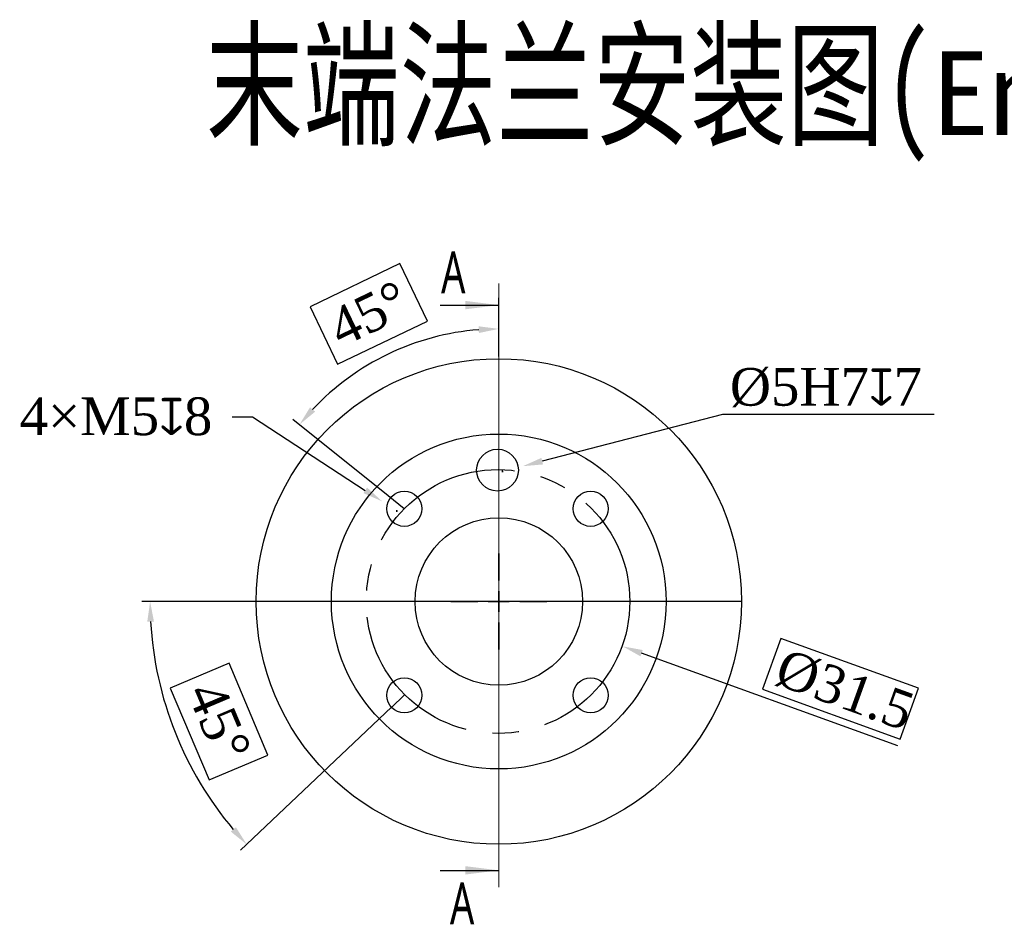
# Model space of a CAD drawing. Header units: millimetres. Extents: x 559 to 1365, y 424 to 1103.
# Tile 38 of 45: x 1042 to 1160, y 820 to 928. Entities that reach past the tile are written whole.
import ezdxf

# ---------------------------------------------------------------- set-up
doc = ezdxf.new("R2010")
doc.units = ezdxf.units.MM
doc.header["$PDSIZE"] = -1
doc.linetypes.add('CENTER2', pattern=[28.575, 19.05, -3.175, 3.175, -3.175])
for name, color, linetype in [('2细线层', 4, 'Continuous'), ('D中心线OR符号线', 7, 'Continuous'), ('G3剖面视图', 7, 'Continuous')]:
    doc.layers.add(name, color=color, linetype=linetype)
doc.layers.add('5', color=7, linetype='Continuous', lineweight=35)
doc.styles.add('PC_TEXTSTYLE', font='ISOCP.SHX', dxfattribs={"width": 0.707, "bigfont": 'GBCBIG.SHX'})
doc.styles.add('SLDTEXTSTYLE0', font='TXT', dxfattribs={"width": 0.7})
doc.styles.get("Standard").update_dxf_attribs({"font": 'times.ttf'})
doc.dimstyles.new('SLDDIMSTYLE1', dxfattribs={"dimtxt": 3.5, "dimasz": 2.4, "dimexe": 0, "dimexo": 0.0625, "dimgap": 0.875, "dimtad": 0, "dimtih": 1, "dimtoh": 1, "dimdec": 4, "dimlfac": 7, "dimzin": 12, "dimdsep": 46, "dimtxsty": 'SLDTEXTSTYLE0', "dimsah": 1, "dimcen": 0.09, "dimazin": 3, "dimtfac": 1, "dimtdec": 3, "dimtofl": 0, "dimtmove": 0, "dimatfit": 3, "dimfxl": 1, "dimfrac": 2, "dimtolj": 1, "dimtzin": 12, "dimarcsym": 0})
doc.dimstyles.new('SLDDIMSTYLE3', dxfattribs={"dimtxt": 3.5, "dimasz": 2.4, "dimexe": 0, "dimexo": 0.0625, "dimgap": 0.875, "dimtad": 2, "dimlfac": 2, "dimrnd": 1e-09, "dimzin": 12, "dimdsep": 46, "dimtxsty": 'SLDTEXTSTYLE0', "dimsah": 1, "dimcen": 0.09, "dimadec": 0, "dimazin": 3, "dimtfac": 1, "dimtdec": 3, "dimtofl": 0, "dimtmove": 0, "dimatfit": 3, "dimfxl": 1, "dimfrac": 2, "dimtolj": 1, "dimtzin": 12, "dimarcsym": 0})
doc.dimstyles.new('副本 (3) ISO-25', dxfattribs={"dimtxt": 3.5, "dimasz": 2.4, "dimexe": 1, "dimexo": 0, "dimgap": -1.524, "dimtad": 1, "dimtoh": 1, "dimlfac": 2.5, "dimzin": 0, "dimtxsty": 'Standard', "dimcen": 2.5, "dimazin": 0, "dimtfac": 1, "dimtdec": 3, "dimtmove": 0, "dimatfit": 3, "dimfxl": 1, "dimtzin": 0, "dimarcsym": 0})

# ---------------------------------------------------------------- blocks, each defined once
blk = doc.blocks.new('*D192')
at = {"layer": '5', "color": 0, "lineweight": -2}
for p, q in [((1099.26, 858.98), (1099.44, 858.98)), ((1099.35, 858.89), (1099.35, 859.07)), ((1133.07, 854.57), (1130.87, 848.51)), ((1149.52, 848.61), (1133.07, 854.57)), ((1147.03, 841.73), (1116.42, 852.81)), ((1130.87, 848.51), (1147.33, 842.55)), ((1147.33, 842.55), (1149.52, 848.61))]:
    blk.add_line(p, q, dxfattribs=at)
at = {"layer": '5', "color": 0}
blk.add_solid([(1116.55, 853.18), (1116.28, 852.43), (1114.16, 853.62)], dxfattribs=at)
at = {"layer": 'Defpoints', "color": 0}
for p in [(1084.54, 864.34), (1114.16, 853.62)]:
    blk.add_point(p, dxfattribs=at)
at = {"layer": '5', "color": 0, "insert": (1133.59, 853.45), "char_height": 4.5, "attachment_point": 1, "rotation": 340.1137}
blk.add_mtext('\\A1;%%C31.5', dxfattribs=at)
blk = doc.blocks.new('*D193')
at = {"layer": '5', "color": 0, "lineweight": -2}
for p, q in [((1067.5, 881.05), (1069.9, 881.05)), ((1069.9, 881.05), (1083.39, 872.25)), ((1087.07, 869.79), (1087.25, 869.79)), ((1087.16, 869.7), (1087.16, 869.88))]:
    blk.add_line(p, q, dxfattribs=at)
at = {"layer": '5', "color": 0}
blk.add_solid([(1083.18, 871.92), (1083.61, 872.59), (1085.41, 870.94)], dxfattribs=at)
at = {"layer": 'Defpoints', "color": 0}
for p in [(1085.41, 870.94), (1088.92, 868.65)]:
    blk.add_point(p, dxfattribs=at)
at = {"layer": '5', "color": 0, "insert": (1042.09, 883.35), "char_height": 4.5, "attachment_point": 1}
blk.add_mtext('\\A1;4×M5{\\famgdt|b0|i0|c0|p0;x}{8}', dxfattribs=at)
blk = doc.blocks.new('*D194')
at = {"layer": '5', "color": 0, "lineweight": -2}
for p, q in [((1126.09, 881.3), (1104.54, 875.74)), ((1151.39, 881.3), (1126.09, 881.3)), ((1099.71, 874.52), (1099.89, 874.52)), ((1099.8, 874.43), (1099.8, 874.61))]:
    blk.add_line(p, q, dxfattribs=at)
at = {"layer": '5', "color": 0}
blk.add_solid([(1104.44, 876.13), (1104.64, 875.35), (1102.22, 875.14)], dxfattribs=at)
at = {"layer": 'Defpoints', "color": 0}
for p in [(1102.22, 875.14), (1097.38, 873.89)]:
    blk.add_point(p, dxfattribs=at)
at = {"layer": '5', "color": 0, "insert": (1126.97, 886.87), "char_height": 4.5, "attachment_point": 1}
blk.add_mtext('\\A1;%%c5H7{\\famgdt|b0|i0|c0|p0;x}{7}', dxfattribs=at)
blk = doc.blocks.new('SW_CENTERMARKSYMBOL_0')
at = {"layer": '5', "color": 0}
for p, q in [((0, 2.5), (0, 5.75)), ((0, 0), (0, 1.25)), ((-2.5, 0), (-5.75, 0)), ((0, 0), (-1.25, 0)), ((0, 0), (0, -1.25)), ((0, 0), (1.25, 0)), ((2.5, 0), (5.75, 0)), ((0, -2.5), (0, -5.75))]:
    blk.add_line(p, q, dxfattribs=at)
blk = doc.blocks.new('*D202')
at = {"color": 0, "lineweight": -2}
for p, q in [((1087.51, 899.35), (1076.79, 894.19)), ((1090.82, 892.48), (1087.51, 899.35)), ((1076.79, 894.19), (1080.09, 887.32)), ((1080.09, 887.32), (1090.82, 892.48)), ((1086.11, 871.61), (1074.74, 880.72))]:
    blk.add_line(p, q, dxfattribs=at)
blk.add_arc((1099.35, 861.01), 30.53, 94.5048, 136.7908, dxfattribs=at)
at = {"color": 0}
for points in [[(1096.97, 891.05), (1096.93, 891.85), (1099.35, 891.54)], [(1076.79, 882.17), (1077.4, 881.65), (1075.52, 880.1)]]:
    blk.add_solid(points, dxfattribs=at)
at = {"layer": 'Defpoints', "color": 0}
for p in [(1099.35, 896.98), (1090.37, 890.19), (1086.11, 871.61), (1088.06, 870.05), (1099.35, 824.87)]:
    blk.add_point(p, dxfattribs=at)
at = {"color": 0, "insert": (1083.8, 893.33), "char_height": 4.5, "attachment_point": 5, "rotation": 25.6833}
blk.add_mtext('45°', dxfattribs=at)
blk = doc.blocks.new('*D203')
at = {"color": 0, "lineweight": -2}
for p, q in [((1061.78, 858.98), (1056.68, 858.98)), ((1067.12, 851.6), (1060.09, 848.63)), ((1071.75, 840.63), (1067.12, 851.6)), ((1060.09, 848.63), (1064.72, 837.67)), ((1086.53, 846.34), (1068.5, 829.28)), ((1064.72, 837.67), (1071.75, 840.63))]:
    blk.add_line(p, q, dxfattribs=at)
blk.add_arc((1099.89, 858.98), 42.22, 183.2576, 220.1626, dxfattribs=at)
at = {"color": 0}
for points in [[(1058.14, 856.59), (1057.34, 856.57), (1057.68, 858.98)], [(1067.33, 831.49), (1067.93, 832.02), (1069.23, 829.96)]]:
    blk.add_solid(points, dxfattribs=at)
at = {"layer": 'Defpoints', "color": 0}
for p in [(1061.78, 858.98), (1128.35, 858.98), (1059.02, 848.43), (1088.06, 847.78), (1086.53, 846.34)]:
    blk.add_point(p, dxfattribs=at)
at = {"color": 0, "insert": (1065.92, 844.63), "char_height": 4.5, "attachment_point": 5, "rotation": 292.8965}
blk.add_mtext('45°', dxfattribs=at)

msp = doc.modelspace()

# ---------------------------------------------------------------- linework, layer by layer
at = {"color": 7, "linetype": 'Continuous', "lineweight": 18}
msp.add_line((1099.347627, 896.976019), (1099.347627, 824.86571), dxfattribs=at)
for p, q in [((1088.057056, 870.054016), (1086.113998, 871.610941)), ((1128.347627, 858.980724), (1061.782897, 858.980724)), ((1088.057056, 847.780153), (1086.531759, 846.33673)), ((1088.057056, 847.780153), (1088.057056, 847.780153)), ((1088.057056, 847.780153), (1088.057056, 847.780153)), ((1088.057056, 847.780153), (1088.057056, 847.780153)), ((1088.057056, 847.780153), (1088.057056, 847.780153)), ((1088.057056, 847.780153), (1088.057056, 847.780153)), ((1088.057056, 847.780153), (1088.057056, 847.780153)), ((1088.057056, 847.780153), (1088.057056, 847.780153))]:
    msp.add_line(p, q)
at = {"color": 7, "linetype": 'Continuous', "lineweight": 25}
for centre, radius in [((1099.347627, 858.980724), 29), ((1099.347627, 858.980724), 20), ((1099.193988, 874.667085), 2.5), ((1088.057056, 870.054016), 2.1), ((1110.330919, 870.054016), 2.1), ((1099.347627, 858.980724), 10), ((1088.057056, 847.780153), 2.1), ((1110.330919, 847.780153), 2.1)]:
    msp.add_circle(centre, radius, dxfattribs=at)
at = {"linetype": 'CENTER2'}
msp.add_circle((1099.257627, 858.980724), 15.750257, dxfattribs=at)
at = {"layer": 'G3剖面视图'}
for p, q in [((1092.347627, 894.379724), (1099.347627, 894.379724)), ((1099.347627, 888.254724), (1099.347627, 895.254724)), ((1092.347627, 826.86571), (1099.347627, 826.86571))]:
    msp.add_line(p, q, dxfattribs=at)
for points in [[(1099.347627, 894.379724), (1095.347627, 894.879724), (1095.347627, 893.879724)], [(1099.347627, 826.86571), (1095.347627, 827.36571), (1095.347627, 826.36571)]]:
    msp.add_solid(points, dxfattribs=at)

# ---------------------------------------------------------------- block references
at = {"layer": 'D中心线OR符号线'}
msp.add_blockref('SW_CENTERMARKSYMBOL_0', (1099.347627, 858.980724), dxfattribs=at)

# ---------------------------------------------------------------- texts
at = {"layer": '2细线层', "color": 0, "lineweight": 5, "insert": (1064.366633, 926.701068), "char_height": 12, "width": 425.38727198, "attachment_point": 1, "style": 'PC_TEXTSTYLE'}
msp.add_mtext('{\\fSimSun|b0|i0|c134|p0;末端法兰安装图(\\f宋体|b0|i0|c134|p0;\\H0.833333x;\\W1;\\C256;End flange mounting size\\fSimSun|b0|i0|c134|p0;\\H1.2x;\\W0.707;\\C0;)}', dxfattribs=at)
at = {"layer": '5', "char_height": 5, "attachment_point": 1, "style": 'SLDTEXTSTYLE0'}
for insert in [(1092.452406, 900.801479), (1093.510483, 825.423964)]:
    msp.add_mtext('{\\fMicrosoft YaHei|b0|i0|c134|p0;A}', dxfattribs=dict(at, insert=insert))

# ---------------------------------------------------------------- dimensions: what is measured, and where the dimension line sits
for base, line1, line2, override, picture, middle in [((1090.370493, 890.190411), ((1088.057056, 870.054016), (1086.113998, 871.610941)), ((1099.347627, 896.976019), (1099.347627, 824.86571)), {"dimtxt": 4.5, "dimtad": 1}, '*D202', (1086.114806, 888.523401)), ((1059.0152, 848.429256), ((1088.057056, 847.780153), (1086.531759, 846.33673)), ((1128.347627, 858.980724), (1061.782897, 858.980724)), {"dimtxt": 4.5, "dimtxsty": 'Standard'}, '*D203', (1061.001743, 842.555196))]:
    dim = msp.add_angular_dim_2l(base=base, line1=line1, line2=line2, text='45°', dimstyle='副本 (3) ISO-25', override=override)
    dim.commit()
    dim.dimension.update_dxf_attribs({"geometry": picture, "text_midpoint": middle, "dimtype": 162})
at = {"layer": '5'}
for p1, p2, text, dimstyle, override, picture, middle in [((1097.378196, 873.893002), (1102.219747, 875.141755), '%%c5H7{\\famgdt|b0|i0|c0|p0;x}{7}', 'SLDDIMSTYLE1', {"dimtxt": 4.5, "dimgap": 0.875, "dimtad": 1, "dimtih": 1, "dimtoh": 1, "dimdec": 4, "dimlfac": 7, "dimpost": '<>', "dimtxsty": 'Standard', "dimcen": 0.09, "dimse1": 0, "dimse2": 0, "dimsd1": 0, "dimsd2": 0, "dimtix": 0, "dimtofl": 0, "dimatfit": 3, "dimtvp": 0.1, "dimfrac": 0}, '*D194', (1126.090765, 881.298667)), ((1088.923276, 868.645411), (1085.405071, 870.939366), '4×M5{\\famgdt|b0|i0|c0|p0;x}{8}', 'SLDDIMSTYLE1', {"dimtxt": 4.5, "dimtxsty": 'Standard'}, '*D193', (1069.900903, 881.048462)), ((1084.536806, 864.338155), (1114.158449, 853.623293), '%%C31.5', 'SLDDIMSTYLE3', {"dimtxt": 4.5, "dimgap": -0.875, "dimtad": 1, "dimtih": 0, "dimtoh": 0, "dimdec": 0, "dimlfac": 2, "dimpost": '', "dimtxsty": 'Standard', "dimcen": 0.09, "dimse1": 0, "dimse2": 0, "dimsd1": 0, "dimsd2": 0, "dimtix": 0, "dimtofl": 0, "dimatfit": 3, "dimtvp": 0.1, "dimfrac": 0}, '*D192', (1138.80532, 844.707926))]:
    dim = msp.add_diameter_dim_2p(p1=p1, p2=p2, text=text, dimstyle=dimstyle, override=override, dxfattribs=at)
    dim.commit()
    dim.dimension.update_dxf_attribs({"geometry": picture, "text_midpoint": middle, "dimtype": 163})

doc.saveas('drawing.dxf')
